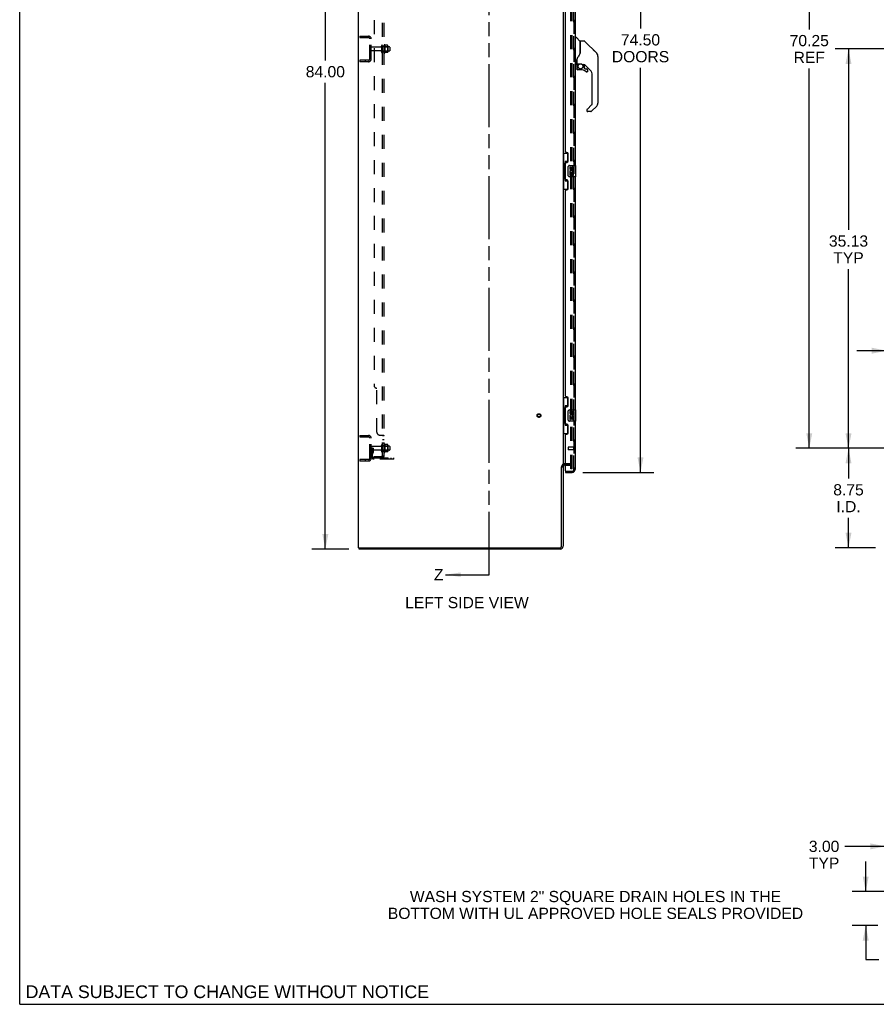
# Model space of a CAD drawing. Header units: inches. Extents: x 0 to 224, y 0 to 145.
# Tile 1 of 14: x 0 to 75, y 0 to 87. Entities that reach past the tile are written whole.
import ezdxf

# ---------------------------------------------------------------- set-up
doc = ezdxf.new("R2010")
doc.units = ezdxf.units.IN
doc.header["$LTSCALE"] = 12.302632
doc.header["$MEASUREMENT"] = 0
doc.linetypes.add('HIDDEN', pattern=[0.2, 0.1, -0.1])
doc.linetypes.add('PHANTOM', pattern=[0.8, 0.45, -0.05, 0.1, -0.05, 0.1, -0.05])
doc.layers.get('0').update_dxf_attribs({"linetype": 'CONTINUOUS'})
for name, color, linetype in [('DEFAULT_2', 8, 'HIDDEN'), ('DIMENSIONS', 7, 'CONTINUOUS'), ('DOOR_2_ASSEMBLY', 7, 'CONTINUOUS'), ('DOOR_3_ASSEMBLY', 7, 'CONTINUOUS'), ('MAIN_DOOR_ASSEMBLY', 7, 'CONTINUOUS'), ('SUBPANELS', 7, 'CONTINUOUS')]:
    doc.layers.add(name, color=color, linetype=linetype)
doc.styles.get("Standard").update_dxf_attribs({"font": 'arial.ttf'})
doc.dimstyles.new('DIMSTYLE_1', dxfattribs={"dimtxt": 0.986842, "dimasz": 1.315789, "dimexe": 0.09, "dimexo": 0.07, "dimgap": 0.0375, "dimtad": 0, "dimtih": 1, "dimtoh": 1, "dimzin": 4, "dimdsep": 46, "dimtxsty": 'Standard', "dimblk": '_FILLED', "dimblk1": '_FILLED', "dimblk2": '_FILLED', "dimcen": 0.09, "dimadec": 3, "dimazin": 1, "dimtfac": 1, "dimtdec": 3, "dimtofl": 0, "dimtmove": 0, "dimatfit": 3, "dimldrblk": '_FILLED', "dimfxl": 0, "dimtolj": 1, "dimtzin": 4, "dimarcsym": 0})
doc.dimstyles.get("Standard").update_dxf_attribs({"dimtxt": 1.118421, "dimasz": 1.315789, "dimexe": 0.09, "dimexo": 0.07, "dimgap": 0.09, "dimtad": 0, "dimtih": 1, "dimtoh": 1, "dimdec": 3, "dimzin": 4, "dimdsep": 46, "dimtxsty": 'Standard', "dimblk": '_FILLED', "dimblk1": '_FILLED', "dimblk2": '_FILLED', "dimcen": 0.09, "dimadec": 3, "dimazin": 1, "dimtp": 0.001, "dimtm": 0.001, "dimtfac": 1, "dimtdec": 3, "dimtofl": 0, "dimtmove": 0, "dimatfit": 3, "dimldrblk": '_FILLED', "dimfxl": 0, "dimtolj": 1, "dimtzin": 4, "dimarcsym": 0})

# ---------------------------------------------------------------- blocks, each defined once
blk = doc.blocks.new('_FILLED')
at = {"color": 0, "linetype": 'ByBlock'}
blk.add_solid([(0, 0), (-1, 0.2), (-1, -0.2)], dxfattribs=at)
blk = doc.blocks.new('XSEC_FILLED')
at = {"color": 0, "linetype": 'ByBlock'}
blk.add_solid([(0, 0), (-1, 0.15), (-1, -0.15)], dxfattribs=at)
blk = doc.blocks.new('*D4')
at = {"layer": 'DIMENSIONS', "color": 2, "linetype": 'Continuous'}
for p, q in [((78.357, 84.043), (71.727, 84.043)), ((72.912, 84.043), (72.912, 68.131)), ((72.912, 48.918), (72.912, 64.677)), ((78.357, 48.918), (71.727, 48.918))]:
    blk.add_line(p, q, dxfattribs=at)
at = {"layer": 'DIMENSIONS', "color": 2, "linetype": 'Continuous', "xscale": 1.3157894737, "yscale": 1.3157894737, "zscale": 1.3157894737}
for p, rotation in [((72.912, 84.043), 90), ((72.912, 48.918), 270)]:
    blk.add_blockref('_FILLED', p, dxfattribs=dict(at, rotation=rotation))
at = {"layer": 'DIMENSIONS', "color": 2, "linetype": 'Continuous', "insert": (72.912, 67.638), "char_height": 0.9868, "width": 3.44844, "attachment_point": 2, "line_spacing_factor": 0.9}
blk.add_mtext('35.13\\PTYP', dxfattribs=at)
blk = doc.blocks.new('*D5')
at = {"layer": 'DIMENSIONS', "color": 2, "linetype": 'Continuous'}
for p, q in [((78.523, 119.168), (68.277, 119.168)), ((69.461, 119.168), (69.461, 85.764)), ((69.461, 48.918), (69.461, 82.31)), ((78.523, 48.918), (68.277, 48.918))]:
    blk.add_line(p, q, dxfattribs=at)
at = {"layer": 'DIMENSIONS', "color": 2, "linetype": 'Continuous', "xscale": 1.3157894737, "yscale": 1.3157894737, "zscale": 1.3157894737}
for p, rotation in [((69.461, 119.168), 90), ((69.461, 48.918), 270)]:
    blk.add_blockref('_FILLED', p, dxfattribs=dict(at, rotation=rotation))
at = {"layer": 'DIMENSIONS', "color": 2, "linetype": 'Continuous', "insert": (69.461, 85.271), "char_height": 0.9868, "width": 3.44844, "attachment_point": 2, "line_spacing_factor": 0.9}
blk.add_mtext('70.25\\PREF', dxfattribs=at)
blk = doc.blocks.new('*D9')
at = {"layer": 'DIMENSIONS', "color": 2, "linetype": 'Continuous'}
for p, q in [((78.357, 48.918), (71.727, 48.918)), ((72.912, 48.918), (72.912, 46.249)), ((72.912, 40.168), (72.912, 42.795)), ((75.295, 40.168), (71.727, 40.168))]:
    blk.add_line(p, q, dxfattribs=at)
at = {"layer": 'DIMENSIONS', "color": 2, "linetype": 'Continuous', "xscale": 1.3157894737, "yscale": 1.3157894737, "zscale": 1.3157894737}
for p, rotation in [((72.912, 48.918), 90), ((72.912, 40.168), 270)]:
    blk.add_blockref('_FILLED', p, dxfattribs=dict(at, rotation=rotation))
at = {"layer": 'DIMENSIONS', "color": 2, "linetype": 'Continuous', "insert": (72.912, 45.755), "char_height": 0.9868, "width": 2.68172, "attachment_point": 2, "line_spacing_factor": 0.9}
blk.add_mtext('8.75\\PI.D.', dxfattribs=at)
blk = doc.blocks.new('*D10')
at = {"layer": 'DIMENSIONS', "color": 2, "linetype": 'Continuous'}
for p, q in [((79.278, 49.839), (79.278, 58.681)), ((76.278, 57.497), (73.647, 57.497)), ((79.278, 57.497), (81.836, 57.497))]:
    blk.add_line(p, q, dxfattribs=at)
at = {"layer": 'DIMENSIONS', "color": 2, "linetype": 'Continuous', "xscale": 1.3157894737, "yscale": 1.3157894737, "zscale": 1.3157894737}
blk.add_blockref('_FILLED', (76.278, 57.497), dxfattribs=at)
at = {"layer": 'DIMENSIONS', "color": 2, "linetype": 'Continuous', "xscale": 1.3157894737, "yscale": 1.3157894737, "zscale": 1.3157894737, "rotation": 180}
blk.add_blockref('_FILLED', (79.278, 57.497), dxfattribs=at)
at = {"layer": 'DIMENSIONS', "color": 2, "linetype": 'Continuous', "insert": (82.329, 57.991), "char_height": 0.9868, "width": 2.68172, "attachment_point": 1, "line_spacing_factor": 0.9}
blk.add_mtext('3.00\\PI.D.', dxfattribs=at)
blk = doc.blocks.new('*D19')
at = {"layer": 'DIMENSIONS', "color": 2, "linetype": 'Continuous'}
for p, q in [((28.942, 124.043), (25.703, 124.043)), ((26.887, 124.043), (26.887, 83.03)), ((26.887, 40.043), (26.887, 81.056)), ((28.942, 40.043), (25.703, 40.043))]:
    blk.add_line(p, q, dxfattribs=at)
at = {"layer": 'DIMENSIONS', "color": 2, "linetype": 'Continuous', "xscale": 1.3157894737, "yscale": 1.3157894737, "zscale": 1.3157894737}
for p, rotation in [((26.887, 124.043), 90), ((26.887, 40.043), 270)]:
    blk.add_blockref('_FILLED', p, dxfattribs=dict(at, rotation=rotation))
at = {"layer": 'DIMENSIONS', "color": 2, "linetype": 'Continuous', "insert": (26.887, 82.536), "char_height": 0.9868, "width": 3.44844, "attachment_point": 2, "line_spacing_factor": 0.9}
blk.add_mtext('84.00', dxfattribs=at)
blk = doc.blocks.new('*D20')
at = {"layer": 'DIMENSIONS', "color": 2, "linetype": 'Continuous'}
for p, q in [((49.533, 121.293), (55.797, 121.293)), ((54.613, 121.293), (54.613, 85.831)), ((54.613, 46.793), (54.613, 82.378)), ((49.533, 46.793), (55.797, 46.793))]:
    blk.add_line(p, q, dxfattribs=at)
at = {"layer": 'DIMENSIONS', "color": 2, "linetype": 'Continuous', "xscale": 1.3157894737, "yscale": 1.3157894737, "zscale": 1.3157894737}
for p, rotation in [((54.613, 121.293), 90), ((54.613, 46.793), 270)]:
    blk.add_blockref('_FILLED', p, dxfattribs=dict(at, rotation=rotation))
at = {"layer": 'DIMENSIONS', "color": 2, "linetype": 'Continuous', "insert": (54.613, 85.338), "char_height": 0.9868, "width": 5.04794, "attachment_point": 2, "line_spacing_factor": 0.9}
blk.add_mtext('74.50\\PDOORS', dxfattribs=at)
blk = doc.blocks.new('*D21')
at = {"layer": 'DIMENSIONS', "color": 2, "linetype": 'Continuous'}
for p, q in [((79.153, 11.844), (79.153, 15.08)), ((76.153, 13.896), (72.6, 13.896)), ((79.153, 13.896), (81.785, 13.896))]:
    blk.add_line(p, q, dxfattribs=at)
at = {"layer": 'DIMENSIONS', "color": 2, "linetype": 'Continuous', "xscale": 1.3157894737, "yscale": 1.3157894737, "zscale": 1.3157894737}
blk.add_blockref('_FILLED', (76.153, 13.896), dxfattribs=at)
at = {"layer": 'DIMENSIONS', "color": 2, "linetype": 'Continuous', "xscale": 1.3157894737, "yscale": 1.3157894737, "zscale": 1.3157894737, "rotation": 180}
blk.add_blockref('_FILLED', (79.153, 13.896), dxfattribs=at)
at = {"layer": 'DIMENSIONS', "color": 2, "linetype": 'Continuous', "insert": (72.106, 14.39), "char_height": 0.9868, "width": 2.68172, "attachment_point": 3, "line_spacing_factor": 0.9}
blk.add_mtext('3.00\\PTYP', dxfattribs=at)
blk = doc.blocks.new('*D25')
at = {"layer": 'DIMENSIONS', "color": 2, "linetype": 'Continuous'}
for p, q in [((74.427, 9.923), (74.427, 12.554)), ((77.232, 9.923), (73.243, 9.923)), ((75.482, 6.923), (73.243, 6.923)), ((74.427, 6.923), (74.427, 3.928)), ((74.427, 3.928), (75.578, 3.928))]:
    blk.add_line(p, q, dxfattribs=at)
at = {"layer": 'DIMENSIONS', "color": 2, "linetype": 'Continuous', "xscale": 1.3157894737, "yscale": 1.3157894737, "zscale": 1.3157894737}
for p, rotation in [((74.427, 9.923), 270), ((74.427, 6.923), 90)]:
    blk.add_blockref('_FILLED', p, dxfattribs=dict(at, rotation=rotation))
at = {"layer": 'DIMENSIONS', "color": 2, "linetype": 'Continuous', "insert": (76.071, 4.421), "char_height": 0.9868, "width": 2.68172, "attachment_point": 1, "line_spacing_factor": 0.9}
blk.add_mtext('3.00\\PTYP', dxfattribs=at)

msp = doc.modelspace()

# ---------------------------------------------------------------- linework, layer by layer
at = {"color": 7, "linetype": 'Continuous'}
for p, q in [((0, 0), (0, 144.737)), ((29.8, 40.168), (29.8, 123.918)), ((47.8, 120.762), (47.8, 47.324)), ((47.675, 40.293), (47.675, 47.287)), ((47.682, 47.293), (47.8, 47.293)), ((47.8, 47.293), (47.8, 40.293)), ((47.925, 47.543), (48.004, 47.543)), ((48.004, 47.418), (47.925, 47.418)), ((29.8, 40.168), (47.55, 40.168)), ((29.863, 40.043), (29.863, 40.168)), ((47.55, 40.043), (29.863, 40.043)), ((0, 0), (223.684, 0))]:
    msp.add_line(p, q, dxfattribs=at)
at = {"color": 7, "linetype": 'PHANTOM'}
msp.add_line((41.3, 37.793), (41.3, 127.237), dxfattribs=at)
at = {"color": 7, "linetype": 'Continuous'}
for centre, radius, start, end in [((47.925, 47.293), 0.125, 90, 180), ((47.55, 40.293), 0.25, 270, 360), ((47.55, 40.293), 0.125, 270, 360)]:
    msp.add_arc(centre, radius, start, end, dxfattribs=at)
at = {"color": 3, "linetype": 'Continuous'}
msp.add_arc((47.925, 47.293), 0.25, 90, 119.61931, dxfattribs=at)
at = {"layer": 'DEFAULT_2', "color": 8, "linetype": 'HIDDEN'}
for p, q in [((48.488, 47.106), (48.488, 120.981)), ((48.613, 47.106), (48.613, 120.981)), ((29.925, 85.168), (29.925, 85.043)), ((29.925, 85.168), (30.675, 85.168)), ((29.925, 85.043), (30.675, 85.043)), ((30.401, 85.168), (30.401, 85.043)), ((30.8, 83.168), (30.8, 84.918)), ((30.925, 83.168), (30.925, 84.918)), ((31.757, 84.209), (30.955, 84.209)), ((31.819, 84.308), (31.819, 83.779)), ((31.925, 83.779), (31.925, 84.308)), ((32.52, 84.226), (31.925, 84.226)), ((32.05, 83.709), (32.05, 84.377)), ((32.07, 84.227), (32.05, 84.247)), ((32.07, 84.227), (32.07, 83.86)), ((32.07, 84.227), (32.366, 84.227)), ((32.12, 84.399), (32.12, 83.687)), ((32.365, 84.362), (32.147, 84.362)), ((32.366, 84.227), (32.386, 84.247)), ((32.366, 84.227), (32.366, 83.86)), ((32.386, 84.299), (32.386, 83.787)), ((32.55, 84.196), (32.55, 83.89)), ((31.757, 83.877), (30.955, 83.877)), ((32.52, 83.86), (31.925, 83.86)), ((32.07, 83.86), (32.05, 83.84)), ((32.07, 83.86), (32.366, 83.86)), ((32.365, 83.724), (32.147, 83.724)), ((32.366, 83.86), (32.386, 83.84)), ((29.925, 83.043), (29.925, 82.918)), ((30.675, 83.043), (29.925, 83.043)), ((30.675, 82.918), (29.925, 82.918)), ((30.401, 83.043), (30.401, 82.918)), ((29.925, 50.043), (30.675, 50.043)), ((29.925, 50.043), (29.925, 49.918)), ((29.925, 49.918), (30.675, 49.918)), ((30.401, 50.043), (30.401, 49.918)), ((30.8, 48.043), (30.8, 49.793)), ((30.925, 48.043), (30.925, 49.793)), ((31.029, 48.918), (30.925, 48.918)), ((31.757, 49.084), (30.955, 49.084)), ((31.757, 48.752), (30.955, 48.752)), ((31.013, 48.572), (30.964, 48.504)), ((31.015, 48.578), (31.015, 48.918)), ((31.015, 48.743), (31.119, 48.743)), ((31.029, 48.918), (31.119, 48.918)), ((31.029, 48.217), (31.029, 48.918)), ((31.098, 48.511), (31.049, 48.443)), ((31.119, 48.578), (31.119, 48.918)), ((31.819, 49.183), (31.819, 48.654)), ((31.925, 48.654), (31.925, 49.183)), ((32.52, 49.101), (31.925, 49.101)), ((32.52, 48.735), (31.925, 48.735)), ((32.05, 48.584), (32.05, 49.252)), ((32.07, 49.102), (32.05, 49.122)), ((32.07, 48.735), (32.05, 48.715)), ((32.07, 49.102), (32.366, 49.102)), ((32.07, 49.102), (32.07, 48.735)), ((32.07, 48.735), (32.366, 48.735)), ((32.12, 49.274), (32.12, 48.562)), ((32.365, 49.237), (32.147, 49.237)), ((32.365, 48.599), (32.147, 48.599)), ((32.366, 49.102), (32.386, 49.122)), ((32.366, 49.102), (32.366, 48.735)), ((32.366, 48.735), (32.386, 48.715)), ((32.386, 49.174), (32.386, 48.662)), ((32.55, 49.071), (32.55, 48.765)), ((30.675, 47.918), (29.925, 47.918)), ((29.925, 47.918), (29.925, 47.793)), ((30.675, 47.793), (29.925, 47.793)), ((30.401, 47.918), (30.401, 47.793)), ((31.172, 48.074), (32.925, 48.074)), ((32.925, 47.97), (31.172, 47.97)), ((32.422, 47.97), (32.422, 48.074)), ((32.678, 47.97), (32.678, 48.074)), ((32.925, 47.97), (32.925, 48.074)), ((48.425, 47.543), (47.925, 47.543)), ((48.004, 47.543), (48.425, 47.543)), ((48.004, 47.418), (48.425, 47.418)), ((48.613, 47.106), (48.488, 47.106)), ((48.613, 47.106), (48.488, 47.106))]:
    msp.add_line(p, q, dxfattribs=at)
for points in [[(32.147, 84.362), (32.146, 84.362), (32.144, 84.362), (32.143, 84.363), (32.143, 84.363), (32.142, 84.363), (32.141, 84.364), (32.141, 84.364), (32.14, 84.364), (32.14, 84.365), (32.14, 84.365), (32.139, 84.365), (32.139, 84.366), (32.139, 84.366), (32.139, 84.366), (32.138, 84.366), (32.138, 84.367), (32.138, 84.367), (32.138, 84.367)], [(32.374, 84.356), (32.373, 84.357), (32.372, 84.359), (32.371, 84.36), (32.37, 84.361), (32.368, 84.361), (32.366, 84.362), (32.365, 84.362)], [(32.138, 83.719), (32.138, 83.719), (32.138, 83.719), (32.138, 83.72), (32.139, 83.72), (32.139, 83.72), (32.139, 83.721), (32.139, 83.721), (32.14, 83.721), (32.14, 83.721), (32.14, 83.722), (32.141, 83.722), (32.141, 83.723), (32.142, 83.723), (32.143, 83.723), (32.143, 83.724), (32.144, 83.724), (32.146, 83.724), (32.147, 83.724)], [(32.374, 83.73), (32.373, 83.729), (32.372, 83.727), (32.371, 83.726), (32.37, 83.725), (32.368, 83.725), (32.366, 83.724), (32.365, 83.724)], [(32.147, 49.237), (32.146, 49.237), (32.144, 49.237), (32.143, 49.238), (32.143, 49.238), (32.142, 49.238), (32.141, 49.239), (32.141, 49.239), (32.14, 49.239), (32.14, 49.24), (32.14, 49.24), (32.139, 49.24), (32.139, 49.241), (32.139, 49.241), (32.139, 49.241), (32.138, 49.241), (32.138, 49.242), (32.138, 49.242), (32.138, 49.242)], [(32.138, 48.594), (32.138, 48.594), (32.138, 48.594), (32.138, 48.595), (32.139, 48.595), (32.139, 48.595), (32.139, 48.596), (32.139, 48.596), (32.14, 48.596), (32.14, 48.596), (32.14, 48.597), (32.141, 48.597), (32.141, 48.598), (32.142, 48.598), (32.143, 48.598), (32.143, 48.599), (32.144, 48.599), (32.146, 48.599), (32.147, 48.599)], [(32.374, 49.231), (32.373, 49.232), (32.372, 49.234), (32.371, 49.235), (32.37, 49.236), (32.368, 49.236), (32.366, 49.237), (32.365, 49.237)], [(32.374, 48.605), (32.373, 48.604), (32.372, 48.602), (32.371, 48.601), (32.37, 48.6), (32.368, 48.6), (32.366, 48.599), (32.365, 48.599)]]:
    msp.add_lwpolyline(points, dxfattribs=at)
for radius in [0.164, 0.124]:
    msp.add_circle((45.675, 51.793), radius, dxfattribs=at)
for centre, radius, start, end in [((30.675, 84.918), 0.25, 0, 90), ((30.675, 84.918), 0.125, 0, 90), ((30.955, 84.179), 0.03, 90, 180), ((31.757, 84.272), 0.0625, 270, 360), ((31.872, 84.308), 0.053, 0, 180), ((32.089, 84.377), 0.0384, 34.44966, 180), ((31.52, 84.043), 0.698, 27.6814, 30.66313), ((32.245, 84.299), 0.141, 0, 23.95), ((32.52, 84.196), 0.03, 0, 90), ((30.675, 83.168), 0.25, 270, 360), ((30.675, 83.168), 0.125, 270, 360), ((30.955, 83.907), 0.03, 180, 270), ((31.757, 83.815), 0.0625, 0, 90), ((31.872, 83.779), 0.053, 180, 360), ((32.089, 83.709), 0.0384, 180, 325.55034), ((31.52, 84.043), 0.698, 329.33687, 332.3186), ((32.245, 83.787), 0.141, 336.05, 360), ((32.52, 83.89), 0.03, 270, 360), ((30.675, 49.793), 0.25, 0, 90), ((30.675, 49.793), 0.125, 0, 90), ((30.955, 49.054), 0.03, 90, 180), ((30.955, 48.782), 0.03, 180, 270), ((31.005, 48.578), 0.01, 324.24611, 360), ((31.005, 48.578), 0.114, 324.24611, 360), ((31.757, 49.147), 0.0625, 270, 360), ((31.757, 48.69), 0.0625, 0, 90), ((31.872, 49.183), 0.053, 0, 180), ((31.872, 48.654), 0.053, 180, 360), ((32.089, 49.252), 0.0384, 34.44966, 180), ((32.089, 48.584), 0.0384, 180, 325.55034), ((31.52, 48.918), 0.698, 27.6814, 30.66313), ((31.52, 48.918), 0.698, 329.33687, 332.3186), ((32.245, 49.174), 0.141, 0, 23.95), ((32.245, 48.662), 0.141, 336.05, 360), ((32.52, 49.071), 0.03, 0, 90), ((32.52, 48.765), 0.03, 270, 360), ((30.675, 48.043), 0.25, 270, 360), ((30.675, 48.043), 0.125, 270, 360), ((31.133, 48.382), 0.208, 144.24611, 180), ((31.172, 48.217), 0.246, 180, 270), ((31.133, 48.382), 0.104, 144.24611, 180), ((31.172, 48.217), 0.142, 180, 270), ((47.925, 47.293), 0.25, 119.61931, 180), ((48.425, 47.356), 0.188, 0, 90), ((48.425, 47.356), 0.0625, 0, 90)]:
    msp.add_arc(centre, radius, start, end, dxfattribs=at)
at = {"layer": 'DOOR_2_ASSEMBLY', "color": 8, "linetype": 'HIDDEN'}
for p, q in [((48.754, 121.047), (48.754, 47.04)), ((48.024, 46.897), (48.612, 46.897))]:
    msp.add_line(p, q, dxfattribs=at)
msp.add_arc((48.612, 47.04), 0.142, 270, 360, dxfattribs=at)
at = {"layer": 'DOOR_3_ASSEMBLY', "color": 8, "linetype": 'HIDDEN'}
for p, q in [((48.754, 47.04), (48.754, 121.047)), ((48.254, 49.011), (48.254, 48.783)), ((48.711, 49.021), (48.264, 49.021)), ((48.711, 48.773), (48.264, 48.773)), ((48.711, 49.039), (48.711, 48.755)), ((48.024, 46.897), (48.612, 46.897))]:
    msp.add_line(p, q, dxfattribs=at)
at = {"layer": 'DOOR_3_ASSEMBLY', "color": 3, "linetype": 'Continuous'}
for p, q in [((48.858, 94.293), (48.858, 73.793)), ((48.004, 75.001), (48.004, 93.086)), ((48.124, 74.941), (48.064, 74.941)), ((48.254, 74.191), (48.254, 74.811)), ((48.004, 72.586), (48.004, 74.001)), ((48.064, 74.061), (48.124, 74.061)), ((48.858, 72.793), (48.858, 52.293)), ((48.124, 72.526), (48.064, 72.526)), ((48.254, 71.776), (48.254, 72.396)), ((48.004, 53.501), (48.004, 71.586)), ((48.064, 71.646), (48.124, 71.646)), ((48.124, 53.441), (48.064, 53.441)), ((48.254, 52.691), (48.254, 53.311)), ((48.004, 51.086), (48.004, 52.501)), ((48.064, 52.561), (48.124, 52.561)), ((48.858, 51.293), (48.858, 47.04)), ((48.124, 51.026), (48.064, 51.026)), ((48.254, 50.276), (48.254, 50.896)), ((48.004, 46.917), (48.004, 50.086)), ((48.064, 50.146), (48.124, 50.146)), ((48.004, 46.793), (48.612, 46.793))]:
    msp.add_line(p, q, dxfattribs=at)
at = {"layer": 'DOOR_3_ASSEMBLY', "color": 7, "linetype": 'Continuous'}
for p, q in [((48.898, 84.988), (48.858, 84.988)), ((48.898, 82.673), (48.898, 85.039)), ((48.906, 85.047), (48.96, 85.047)), ((49.283, 84.741), (48.988, 85.035)), ((49.291, 84.72), (49.291, 83.668)), ((49.299, 83.68), (49.299, 84.724)), ((49.66, 84.732), (49.307, 84.732)), ((49.716, 84.709), (50.759, 83.666)), ((49.299, 83.689), (49.278, 83.631)), ((50.453, 83.972), (50.453, 83.972)), ((50.759, 83.666), (50.459, 83.966)), ((50.826, 83.576), (50.826, 83.576)), ((50.874, 83.388), (50.874, 79.285)), ((48.898, 82.724), (48.858, 82.724)), ((48.976, 82.665), (48.906, 82.665)), ((49.016, 83.11), (49.016, 83.107)), ((49.016, 83.107), (49.016, 82.704)), ((49.016, 83.028), (49.017, 83.035)), ((49.016, 83.022), (49.016, 83.028)), ((49.017, 83.035), (49.018, 83.042)), ((49.018, 83.042), (49.019, 83.048)), ((49.019, 83.048), (49.02, 83.055)), ((49.02, 82.532), (49.02, 82.294)), ((49.022, 82.532), (49.031, 82.532)), ((49.031, 82.294), (49.022, 82.294)), ((49.025, 83.136), (49.024, 83.112)), ((49.024, 82.756), (49.024, 83.112)), ((49.043, 82.736), (49.339, 82.736)), ((49.143, 82.736), (49.077, 82.671)), ((49.083, 82.666), (49.081, 82.668)), ((49.085, 82.663), (49.083, 82.666)), ((49.535, 82.665), (49.611, 82.665)), ((49.65, 82.661), (49.65, 82.378)), ((49.653, 82.37), (49.725, 82.298)), ((50.189, 82.169), (49.694, 82.664)), ((49.733, 82.294), (49.886, 82.294)), ((49.335, 82.216), (49.098, 82.216)), ((49.894, 82.02), (49.886, 82.02)), ((49.963, 82.096), (49.954, 82.096)), ((49.963, 82.096), (49.962, 82.088)), ((49.965, 82.216), (49.965, 82.096)), ((50.362, 79.199), (50.362, 81.751)), ((49.908, 78.712), (50.339, 79.144)), ((50.759, 79.006), (50.307, 78.554)), ((49.89, 78.67), (49.89, 78.61)), ((50.251, 78.531), (49.969, 78.531)), ((47.8, 74.868), (48.241, 74.868)), ((47.839, 74.868), (47.839, 73.843)), ((48.204, 74.868), (48.204, 74.088)), ((47.818, 73.843), (47.94, 73.843)), ((47.818, 73.843), (47.818, 72.743)), ((47.94, 73.873), (47.94, 73.894)), ((47.94, 72.743), (47.94, 73.843)), ((48.204, 74.133), (47.977, 74.133)), ((47.977, 74.133), (47.977, 72.453)), ((48.263, 72.893), (48.263, 73.693)), ((48.363, 73.793), (48.903, 73.793)), ((48.464, 73.639), (48.401, 73.639)), ((48.401, 73.639), (48.401, 73.503)), ((48.464, 73.503), (48.464, 73.639)), ((48.918, 72.808), (48.918, 73.778)), ((48.903, 72.793), (48.363, 72.793)), ((48.419, 73.178), (48.401, 73.178)), ((48.401, 73.178), (48.401, 72.947)), ((48.401, 72.947), (48.464, 72.947)), ((48.454, 73.178), (48.481, 73.197)), ((48.454, 73.178), (48.715, 73.178)), ((48.464, 73.115), (48.529, 73.115)), ((48.464, 72.947), (48.464, 73.115)), ((48.529, 73.565), (48.529, 73.496)), ((48.529, 73.115), (48.529, 72.979)), ((48.529, 72.979), (48.59, 72.979)), ((48.59, 73.503), (48.59, 73.545)), ((48.59, 73.115), (48.652, 73.115)), ((48.59, 72.979), (48.59, 73.115)), ((48.645, 73.214), (48.702, 73.189)), ((48.652, 73.545), (48.652, 73.408)), ((48.652, 73.408), (48.715, 73.408)), ((48.652, 73.115), (48.652, 72.947)), ((48.652, 72.947), (48.715, 72.947)), ((48.715, 73.408), (48.715, 73.545)), ((48.715, 72.947), (48.715, 73.178)), ((47.818, 72.743), (47.94, 72.743)), ((47.839, 72.743), (47.839, 71.718)), ((47.94, 72.692), (47.94, 72.713)), ((47.977, 72.453), (48.204, 72.453)), ((48.204, 72.498), (48.204, 71.718)), ((47.8, 71.718), (48.241, 71.718)), ((47.8, 53.368), (48.241, 53.368)), ((47.839, 53.368), (47.839, 52.343)), ((48.204, 53.368), (48.204, 52.588)), ((47.818, 52.343), (47.94, 52.343)), ((47.818, 52.343), (47.818, 51.243)), ((47.94, 52.373), (47.94, 52.394)), ((47.94, 51.243), (47.94, 52.343)), ((48.204, 52.633), (47.977, 52.633)), ((47.977, 52.633), (47.977, 50.953)), ((48.263, 51.393), (48.263, 52.193)), ((48.363, 52.293), (48.903, 52.293)), ((48.464, 52.139), (48.401, 52.139)), ((48.401, 52.139), (48.401, 52.003)), ((48.464, 52.003), (48.464, 52.139)), ((48.529, 52.065), (48.529, 51.996)), ((48.59, 52.003), (48.59, 52.045)), ((48.652, 52.045), (48.652, 51.908)), ((48.715, 51.908), (48.715, 52.045)), ((48.918, 51.308), (48.918, 52.278)), ((47.818, 51.243), (47.94, 51.243)), ((47.839, 51.243), (47.839, 50.218)), ((47.94, 51.192), (47.94, 51.213)), ((48.903, 51.293), (48.363, 51.293)), ((48.419, 51.678), (48.401, 51.678)), ((48.401, 51.678), (48.401, 51.447)), ((48.401, 51.447), (48.464, 51.447)), ((48.454, 51.678), (48.481, 51.697)), ((48.454, 51.678), (48.715, 51.678)), ((48.464, 51.615), (48.529, 51.615)), ((48.464, 51.447), (48.464, 51.615)), ((48.529, 51.615), (48.529, 51.479)), ((48.529, 51.479), (48.59, 51.479)), ((48.59, 51.615), (48.652, 51.615)), ((48.59, 51.479), (48.59, 51.615)), ((48.645, 51.714), (48.702, 51.689)), ((48.652, 51.908), (48.715, 51.908)), ((48.652, 51.615), (48.652, 51.447)), ((48.652, 51.447), (48.715, 51.447)), ((48.715, 51.447), (48.715, 51.678)), ((47.977, 50.953), (48.204, 50.953)), ((48.204, 50.998), (48.204, 50.218)), ((47.8, 50.218), (48.241, 50.218)), ((48.004, 46.897), (48.024, 46.897)), ((48.004, 46.897), (48.004, 46.793))]:
    msp.add_line(p, q, dxfattribs=at)
for points in [[(49.716, 84.709), (49.708, 84.716), (49.7, 84.721), (49.691, 84.726), (49.681, 84.729), (49.671, 84.731), (49.66, 84.732)], [(49.077, 83.282), (49.066, 83.266), (49.051, 83.237), (49.039, 83.205), (49.03, 83.171), (49.025, 83.136)], [(49.278, 83.631), (49.247, 83.563), (49.211, 83.492), (49.169, 83.421), (49.122, 83.347), (49.077, 83.282)], [(49.291, 83.856), (49.293, 83.856), (49.296, 83.854), (49.297, 83.853), (49.299, 83.852), (49.299, 83.85), (49.299, 83.849)], [(50.866, 83.465), (50.859, 83.495), (50.845, 83.535), (50.827, 83.573), (50.806, 83.609), (50.78, 83.643), (50.759, 83.666)], [(49.016, 83.114), (49.016, 83.112), (49.016, 83.11)], [(49.02, 83.054), (49.021, 83.058), (49.022, 83.062), (49.023, 83.065), (49.024, 83.067)], [(49.022, 82.532), (49.023, 82.547), (49.024, 82.562), (49.027, 82.577), (49.031, 82.592), (49.037, 82.607), (49.043, 82.62), (49.051, 82.634), (49.059, 82.646), (49.069, 82.658), (49.079, 82.67)], [(49.098, 82.218), (49.09, 82.218), (49.081, 82.22), (49.073, 82.222), (49.065, 82.225), (49.058, 82.23), (49.051, 82.235), (49.044, 82.24), (49.039, 82.247), (49.034, 82.254), (49.03, 82.261), (49.026, 82.269), (49.024, 82.277), (49.022, 82.286), (49.022, 82.294)], [(49.085, 82.663), (49.075, 82.653), (49.066, 82.641), (49.058, 82.629), (49.051, 82.616), (49.045, 82.603), (49.04, 82.589), (49.036, 82.575), (49.033, 82.561), (49.032, 82.547), (49.031, 82.532)], [(49.031, 82.294), (49.031, 82.287), (49.033, 82.279), (49.035, 82.272), (49.038, 82.265), (49.041, 82.258), (49.046, 82.252), (49.051, 82.247), (49.056, 82.242), (49.063, 82.237), (49.069, 82.233), (49.076, 82.231), (49.083, 82.228), (49.091, 82.227), (49.099, 82.227)], [(49.081, 82.668), (49.08, 82.669), (49.079, 82.669), (49.079, 82.67), (49.079, 82.67)], [(49.339, 82.736), (49.342, 82.736), (49.355, 82.736), (49.369, 82.735), (49.382, 82.733), (49.394, 82.73), (49.406, 82.727), (49.418, 82.724), (49.428, 82.72), (49.438, 82.716), (49.448, 82.712), (49.456, 82.708), (49.464, 82.704), (49.472, 82.7), (49.478, 82.696), (49.484, 82.693), (49.49, 82.689), (49.495, 82.686), (49.5, 82.683), (49.508, 82.677)], [(49.508, 82.677), (49.511, 82.675), (49.515, 82.673), (49.518, 82.671), (49.52, 82.67), (49.523, 82.668), (49.526, 82.667), (49.529, 82.666), (49.534, 82.665)], [(49.098, 82.218), (49.098, 82.218), (49.098, 82.219), (49.099, 82.219), (49.099, 82.22), (49.099, 82.222), (49.099, 82.223), (49.099, 82.227)], [(49.886, 82.02), (49.877, 82.02), (49.868, 82.022), (49.86, 82.024), (49.852, 82.028), (49.844, 82.032), (49.837, 82.037)], [(49.843, 82.044), (49.849, 82.039), (49.856, 82.036), (49.863, 82.033), (49.87, 82.03), (49.878, 82.029), (49.885, 82.029), (49.893, 82.029), (49.9, 82.03), (49.908, 82.032), (49.915, 82.035), (49.922, 82.039), (49.928, 82.043), (49.934, 82.048), (49.939, 82.054), (49.943, 82.06), (49.947, 82.067), (49.95, 82.074), (49.952, 82.081), (49.953, 82.089), (49.954, 82.096)], [(49.962, 82.088), (49.961, 82.079), (49.958, 82.071), (49.955, 82.063), (49.951, 82.056), (49.946, 82.049), (49.94, 82.042), (49.934, 82.036), (49.927, 82.031), (49.919, 82.027), (49.911, 82.024), (49.903, 82.022), (49.894, 82.02)], [(49.908, 78.712), (49.907, 78.711), (49.906, 78.711), (49.905, 78.71), (49.904, 78.709), (49.904, 78.708), (49.903, 78.707)], [(47.977, 74.109), (47.977, 74.106), (47.978, 74.102), (47.979, 74.098), (47.98, 74.094), (47.982, 74.089), (47.984, 74.084), (47.986, 74.079), (47.989, 74.073), (47.993, 74.066), (47.997, 74.059), (48.001, 74.052), (48.006, 74.044), (48.011, 74.036), (48.013, 74.032)], [(48.263, 73.693), (48.264, 73.699), (48.264, 73.706), (48.265, 73.712), (48.266, 73.718), (48.268, 73.724), (48.27, 73.729)], [(48.27, 72.857), (48.268, 72.863), (48.266, 72.868), (48.265, 72.874), (48.264, 72.881), (48.264, 72.887), (48.263, 72.893)], [(48.013, 72.554), (48.011, 72.551), (48.006, 72.542), (48.001, 72.534), (47.997, 72.527), (47.993, 72.52), (47.989, 72.514), (47.986, 72.508), (47.984, 72.502), (47.982, 72.497), (47.98, 72.492), (47.979, 72.488), (47.978, 72.484), (47.977, 72.48), (47.977, 72.477)], [(47.977, 52.609), (47.977, 52.606), (47.978, 52.602), (47.979, 52.598), (47.98, 52.594), (47.982, 52.589), (47.984, 52.584), (47.986, 52.579), (47.989, 52.573), (47.993, 52.566), (47.997, 52.559), (48.001, 52.552), (48.006, 52.544), (48.011, 52.536), (48.013, 52.532)], [(48.263, 52.193), (48.264, 52.199), (48.264, 52.206), (48.265, 52.212), (48.266, 52.218), (48.268, 52.224), (48.27, 52.229)], [(48.27, 51.357), (48.268, 51.363), (48.266, 51.368), (48.265, 51.374), (48.264, 51.381), (48.264, 51.387), (48.263, 51.393)], [(48.013, 51.054), (48.011, 51.051), (48.006, 51.042), (48.001, 51.034), (47.997, 51.027), (47.993, 51.02), (47.989, 51.014), (47.986, 51.008), (47.984, 51.002), (47.982, 50.997), (47.98, 50.992), (47.979, 50.988), (47.978, 50.984), (47.977, 50.98), (47.977, 50.977)]]:
    msp.add_lwpolyline(points, dxfattribs=at)
msp.add_circle((49.335, 82.511), 0.217, dxfattribs=at)
for centre, radius, start, end in [((48.906, 85.039), 0.00787, 90, 180), ((48.96, 85.008), 0.0394, 45, 90), ((49.262, 84.72), 0.0295, 0, 45), ((49.28, 84.55), 0.0197, 306.99405, 360), ((49.307, 84.724), 0.00787, 90, 180), ((50.48, 83.388), 0.394, 20.94788, 45), ((50.48, 83.388), 0.394, 0, 11.2904), ((48.906, 82.673), 0.00787, 180, 270), ((48.976, 82.704), 0.0394, 270, 360), ((49.217, 82.532), 0.197, 135, 180), ((49.098, 82.294), 0.0787, 180, 270), ((49.043, 82.756), 0.0197, 180, 270), ((49.611, 82.468), 0.197, 50.64978, 90), ((49.661, 82.378), 0.0118, 180, 225), ((49.733, 82.306), 0.0118, 225, 270), ((49.886, 82.216), 0.0787, 0, 90), ((49.335, 81.428), 0.787, 50.4788, 90), ((49.886, 82.096), 0.0787, 230.4788, 360), ((49.772, 81.751), 0.591, 0, 45), ((50.283, 79.199), 0.0787, 315, 360), ((50.48, 79.285), 0.394, 315, 360), ((49.949, 78.67), 0.0591, 141.13263, 180), ((49.969, 78.61), 0.0787, 180, 270), ((50.251, 78.61), 0.0787, 270, 315), ((48.363, 73.693), 0.1, 90, 158.79459), ((48.621, 73.545), 0.0943, 68.69989, 167.43379), ((48.621, 73.545), 0.0943, 0, 68.67039), ((48.903, 73.778), 0.015, 0, 90), ((48.363, 72.893), 0.1, 201.20502, 270), ((48.495, 73.503), 0.0943, 180, 360), ((48.555, 73.251), 0.154, 161.41988, 206.19629), ((48.558, 73.251), 0.157, 336.59665, 161.87913), ((48.558, 73.251), 0.157, 205.73705, 207.8532), ((48.495, 73.503), 0.0314, 180, 261.22946), ((48.558, 73.251), 0.0943, 336.59665, 215.11217), ((48.495, 73.507), 0.0362, 263.42855, 341.76278), ((48.621, 73.545), 0.0314, 0, 180.04847), ((48.903, 72.808), 0.015, 270, 360), ((48.363, 52.193), 0.1, 90, 158.79459), ((48.495, 52.003), 0.0943, 180, 360), ((48.495, 52.003), 0.0314, 180, 261.22946), ((48.495, 52.007), 0.0362, 263.42855, 341.76278), ((48.621, 52.045), 0.0943, 68.69989, 167.43379), ((48.621, 52.045), 0.0314, 0, 180.04847), ((48.621, 52.045), 0.0943, 0, 68.67039), ((48.903, 52.278), 0.015, 0, 90), ((48.363, 51.393), 0.1, 201.20502, 270), ((48.555, 51.751), 0.154, 161.41988, 206.19629), ((48.558, 51.751), 0.157, 336.59665, 161.87913), ((48.558, 51.751), 0.157, 205.73705, 207.8532), ((48.558, 51.751), 0.0943, 336.59665, 215.11217), ((48.903, 51.308), 0.015, 270, 360)]:
    msp.add_arc(centre, radius, start, end, dxfattribs=at)
at = {"layer": 'DOOR_3_ASSEMBLY', "color": 3, "linetype": 'Continuous'}
for centre, radius, start, end in [((48.064, 75.001), 0.06, 180, 270), ((48.124, 74.811), 0.13, 0, 90), ((48.064, 74.001), 0.06, 90, 180), ((48.124, 74.191), 0.13, 270, 360), ((48.064, 72.586), 0.06, 180, 270), ((48.124, 72.396), 0.13, 0, 90), ((48.064, 71.586), 0.06, 90, 180), ((48.124, 71.776), 0.13, 270, 360), ((48.064, 53.501), 0.06, 180, 270), ((48.124, 53.311), 0.13, 0, 90), ((48.064, 52.501), 0.06, 90, 180), ((48.124, 52.691), 0.13, 270, 360), ((48.064, 51.086), 0.06, 180, 270), ((48.124, 50.896), 0.13, 0, 90), ((48.124, 50.276), 0.13, 270, 360), ((48.064, 50.086), 0.06, 90, 180), ((48.024, 46.917), 0.02, 180, 270), ((48.612, 47.04), 0.246, 270, 360)]:
    msp.add_arc(centre, radius, start, end, dxfattribs=at)
at = {"layer": 'DOOR_3_ASSEMBLY', "color": 8, "linetype": 'HIDDEN'}
for centre, radius, start, end in [((48.264, 49.011), 0.01, 90, 180), ((48.264, 48.783), 0.01, 180, 270), ((48.733, 49.039), 0.0215, 0, 180), ((48.733, 48.755), 0.0215, 180, 360), ((48.612, 47.04), 0.142, 270, 360)]:
    msp.add_arc(centre, radius, start, end, dxfattribs=at)
at = {"layer": 'DOOR_3_ASSEMBLY', "color": 7, "linetype": 'Continuous'}
for centre, start_param, end_param in [((48.044, 73.884), 0.699287, 1.51401), ((48.044, 73.884), -4.655602, -3.84088), ((48.044, 72.703), 0.699287, 1.51401), ((48.044, 72.703), -4.655602, -3.84088), ((48.044, 52.384), 0.699287, 1.51401), ((48.044, 52.384), -4.655602, -3.84088), ((48.044, 51.203), 0.699287, 1.51401), ((48.044, 51.203), -4.655602, -3.84088)]:
    msp.add_ellipse(centre, major_axis=(0, 0.18), ratio=0.579493, start_param=start_param, end_param=end_param, dxfattribs=at)
at = {"layer": 'MAIN_DOOR_ASSEMBLY', "color": 8, "linetype": 'HIDDEN'}
for p, q in [((48.754, 121.047), (48.754, 47.04)), ((48.024, 46.897), (48.612, 46.897))]:
    msp.add_line(p, q, dxfattribs=at)
at = {"layer": 'MAIN_DOOR_ASSEMBLY', "color": 7, "linetype": 'Continuous'}
for centre, radius, start, end in [((50.48, 83.388), 0.394, 20.94788, 45), ((50.48, 83.388), 0.394, 6.14136, 8.06402), ((49.043, 82.756), 0.0197, 180, 270), ((50.48, 79.285), 0.394, 315, 360), ((49.969, 78.61), 0.0787, 188.98198, 270)]:
    msp.add_arc(centre, radius, start, end, dxfattribs=at)
at = {"layer": 'MAIN_DOOR_ASSEMBLY', "color": 8, "linetype": 'HIDDEN'}
msp.add_arc((48.612, 47.04), 0.142, 270, 360, dxfattribs=at)
at = {"layer": 'SUBPANELS', "color": 8, "linetype": 'HIDDEN'}
for p, q in [((31.925, 48.199), (31.925, 119.887)), ((32.05, 48.199), (32.05, 119.887)), ((31.175, 113.637), (31.175, 54.449)), ((31.925, 84.293), (32.05, 84.293)), ((31.925, 83.793), (32.05, 83.793)), ((31.425, 50.324), (31.425, 54.199)), ((31.675, 50.074), (31.996, 50.074)), ((31.925, 50.039), (32.05, 50.039)), ((31.925, 49.677), (32.05, 49.677)), ((31.925, 49.396), (32.05, 49.396)), ((32.038, 50.054), (32.041, 50.052)), ((31.925, 49.168), (32.05, 49.168)), ((31.925, 48.668), (32.05, 48.668)), ((31.175, 48.199), (31.813, 48.199)), ((31.175, 48.199), (31.175, 48.074)), ((31.813, 48.074), (31.175, 48.074)), ((31.425, 48.199), (31.425, 48.074)), ((31.996, 48.161), (31.9, 48.24)), ((31.925, 48.22), (31.925, 48.219)), ((31.925, 48.199), (32.05, 48.199))]:
    msp.add_line(p, q, dxfattribs=at)
for points in [[(31.9, 50.074), (31.899, 50.072), (31.899, 50.07), (31.899, 50.069), (31.9, 50.067), (31.9, 50.065), (31.901, 50.064), (31.902, 50.062), (31.904, 50.06), (31.905, 50.059), (31.907, 50.057), (31.909, 50.056), (31.911, 50.054), (31.915, 50.052)], [(31.9, 50.074), (31.899, 50.072), (31.899, 50.07), (31.899, 50.069), (31.9, 50.067), (31.9, 50.065), (31.901, 50.064), (31.902, 50.062), (31.904, 50.06), (31.905, 50.059), (31.907, 50.057), (31.909, 50.056)], [(31.915, 50.052), (31.917, 50.05), (31.919, 50.049), (31.921, 50.047), (31.923, 50.045), (31.924, 50.044), (31.925, 50.042), (31.925, 50.041), (31.925, 50.039)], [(31.917, 50.05), (31.919, 50.049), (31.921, 50.047), (31.923, 50.045), (31.924, 50.044)], [(31.925, 50.042), (31.925, 50.041), (31.925, 50.039)], [(31.996, 50.074), (31.999, 50.073), (32.001, 50.071), (32.004, 50.069), (32.008, 50.067), (32.012, 50.066), (32.016, 50.064), (32.024, 50.061)], [(31.999, 50.073), (32.001, 50.071), (32.004, 50.069)], [(32.024, 50.061), (32.027, 50.059), (32.031, 50.057)], [(32.031, 50.057), (32.034, 50.056), (32.038, 50.054), (32.041, 50.052), (32.044, 50.05), (32.046, 50.048), (32.048, 50.046), (32.049, 50.044), (32.05, 50.042), (32.05, 50.041), (32.05, 50.039)], [(32.044, 50.05), (32.046, 50.048), (32.048, 50.046), (32.049, 50.044), (32.05, 50.042), (32.05, 50.041), (32.05, 50.039)], [(31.9, 48.24), (31.899, 48.239), (31.899, 48.239), (31.899, 48.238), (31.9, 48.237), (31.9, 48.235), (31.901, 48.234), (31.902, 48.232), (31.904, 48.231), (31.905, 48.229), (31.907, 48.227), (31.911, 48.223)], [(31.911, 48.223), (31.913, 48.22), (31.915, 48.218), (31.917, 48.216), (31.919, 48.213), (31.921, 48.21), (31.923, 48.208), (31.924, 48.206), (31.925, 48.203), (31.925, 48.201), (31.925, 48.199)], [(31.985, 48.199), (31.985, 48.199), (31.985, 48.199), (31.985, 48.199), (31.984, 48.199), (31.984, 48.199), (31.984, 48.199), (31.983, 48.199), (31.982, 48.2), (31.982, 48.2), (31.981, 48.2), (31.98, 48.2), (31.98, 48.2), (31.979, 48.2), (31.978, 48.2), (31.977, 48.2), (31.977, 48.201), (31.976, 48.201), (31.975, 48.201), (31.974, 48.201), (31.973, 48.201), (31.973, 48.201), (31.972, 48.202), (31.971, 48.202), (31.97, 48.202), (31.97, 48.202), (31.969, 48.203), (31.968, 48.203), (31.967, 48.203), (31.966, 48.203), (31.965, 48.203), (31.965, 48.204), (31.964, 48.204), (31.963, 48.204), (31.962, 48.204), (31.961, 48.205), (31.96, 48.205), (31.959, 48.205), (31.959, 48.206), (31.958, 48.206), (31.957, 48.206), (31.956, 48.206), (31.955, 48.207), (31.954, 48.207), (31.953, 48.207), (31.952, 48.208), (31.951, 48.208), (31.95, 48.208), (31.949, 48.209), (31.948, 48.209), (31.947, 48.21), (31.946, 48.21), (31.945, 48.21), (31.944, 48.211), (31.943, 48.211), (31.942, 48.212), (31.941, 48.212), (31.94, 48.213), (31.939, 48.213), (31.938, 48.213), (31.937, 48.214), (31.936, 48.214), (31.935, 48.215), (31.935, 48.215), (31.934, 48.215), (31.933, 48.216), (31.932, 48.216), (31.931, 48.217), (31.93, 48.217), (31.93, 48.218), (31.929, 48.218), (31.928, 48.218), (31.927, 48.219), (31.927, 48.219), (31.926, 48.219), (31.925, 48.22), (31.925, 48.22), (31.924, 48.221), (31.923, 48.221), (31.923, 48.221), (31.922, 48.222), (31.922, 48.222), (31.922, 48.222), (31.921, 48.222)], [(31.921, 48.222), (31.921, 48.222), (31.921, 48.222), (31.921, 48.222), (31.922, 48.222), (31.922, 48.222), (31.922, 48.221), (31.923, 48.221), (31.923, 48.221), (31.924, 48.22), (31.924, 48.22), (31.925, 48.22)], [(31.982, 48.199), (31.982, 48.199), (31.983, 48.199), (31.983, 48.199), (31.984, 48.199), (31.984, 48.199), (31.985, 48.199), (31.985, 48.199), (31.985, 48.199)], [(31.996, 48.161), (31.999, 48.163), (32.001, 48.166), (32.004, 48.168), (32.008, 48.17), (32.012, 48.172), (32.016, 48.174), (32.02, 48.176)], [(32.02, 48.176), (32.027, 48.179), (32.031, 48.181), (32.034, 48.182), (32.038, 48.184), (32.041, 48.186), (32.044, 48.188), (32.046, 48.19), (32.048, 48.192), (32.049, 48.194), (32.05, 48.196), (32.05, 48.198), (32.05, 48.199)]]:
    msp.add_lwpolyline(points, dxfattribs=at)
for centre, radius, start, end in [((31.425, 54.449), 0.25, 180, 270), ((31.675, 50.324), 0.25, 180, 270), ((31.813, 48.311), 0.237, 270, 360), ((31.813, 48.311), 0.112, 270, 360)]:
    msp.add_arc(centre, radius, start, end, dxfattribs=at)

# ---------------------------------------------------------------- texts
at = {"color": 7, "linetype": 'Continuous', "insert": (36.44, 38.287), "char_height": 0.987, "width": 0.8401, "attachment_point": 1, "line_spacing_factor": 0.9}
msp.add_mtext('Z', dxfattribs=at)
at = {"layer": 'DIMENSIONS', "color": 2, "linetype": 'Continuous', "attachment_point": 2, "line_spacing_factor": 0.9}
for s, insert, char_height, width in [('LEFT SIDE VIEW', (39.343, 35.833), 0.98684, 10.85159), ('WASH SYSTEM 2" SQUARE DRAIN HOLES IN THE\\PBOTTOM WITH UL APPROVED HOLE SEALS PROVIDED', (50.653, 9.976), 0.98684, 36.46547), ('DATA SUBJECT TO CHANGE WITHOUT NOTICE', (18.269, 1.666), 1.11842, 35.43191)]:
    msp.add_mtext(s, dxfattribs=dict(at, insert=insert, char_height=char_height, width=width))

# ---------------------------------------------------------------- dimensions: what is measured, and where the dimension line sits
at = {"layer": 'DIMENSIONS', "color": 2, "linetype": 'Continuous'}
dim = msp.add_linear_dim(base=(26.887, 40.043), p1=(29.012, 124.043), p2=(29.012, 40.043), angle=270, dimstyle='DIMSTYLE_1', dxfattribs=at)
dim.commit()
dim.dimension.update_dxf_attribs({"geometry": '*D19', "text_midpoint": (26.881, 82.038), "dimtype": 160})
for base, p1, p2, angle, text, picture, middle in [((54.613, 121.293), (49.463, 46.793), (49.463, 121.293), 90, '<>\\PDOORS', '*D20', (54.613, 84.105)), ((69.461, 119.168), (78.593, 48.918), (78.593, 119.168), 90, '<>\\PREF', '*D5', (69.461, 84.037)), ((72.911611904, 48.918059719), (78.427331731, 84.043059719), (78.427331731, 48.918059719), 270, '<>\\PTYP', '*D4', (72.911611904, 66.404348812)), ((72.912, 48.918), (75.365, 40.168), (78.427, 48.918), 90, '<>\\PI.D.', '*D9', (72.912, 44.522)), ((74.427, 9.923), (73.173, 6.923), (77.302, 9.923), 90, '<>\\PTYP', '*D25', (77.412, 3.187))]:
    dim = msp.add_linear_dim(base=base, p1=p1, p2=p2, angle=angle, text=text, dimstyle='DIMSTYLE_1', dxfattribs=at)
    dim.commit()
    dim.dimension.update_dxf_attribs({"geometry": picture, "text_midpoint": middle, "dimtype": 160})
for base, p1, p2, text, picture, middle in [((79.278, 57.497), (76.278, 40.168), (79.278, 49.769), '<>\\PI.D.', '*D10', (83.67, 56.757)), ((79.153, 13.896), (76.153, 7.173), (79.153, 11.774), '<>\\PTYP', '*D21', (70.766, 13.156))]:
    dim = msp.add_linear_dim(base=base, p1=p1, p2=p2, text=text, dimstyle='DIMSTYLE_1', dxfattribs=at)
    dim.commit()
    dim.dimension.update_dxf_attribs({"geometry": picture, "text_midpoint": middle, "dimtype": 160})

# ---------------------------------------------------------------- leaders
at = {"color": 7, "linetype": 'Continuous'}
msp.add_leader([(37.471, 37.793), (41.3, 37.793)], dimstyle='Standard', override={"dimtad": 0, "dimldrblk": 'XSEC_FILLED'}, dxfattribs=at)

doc.saveas('drawing.dxf')
